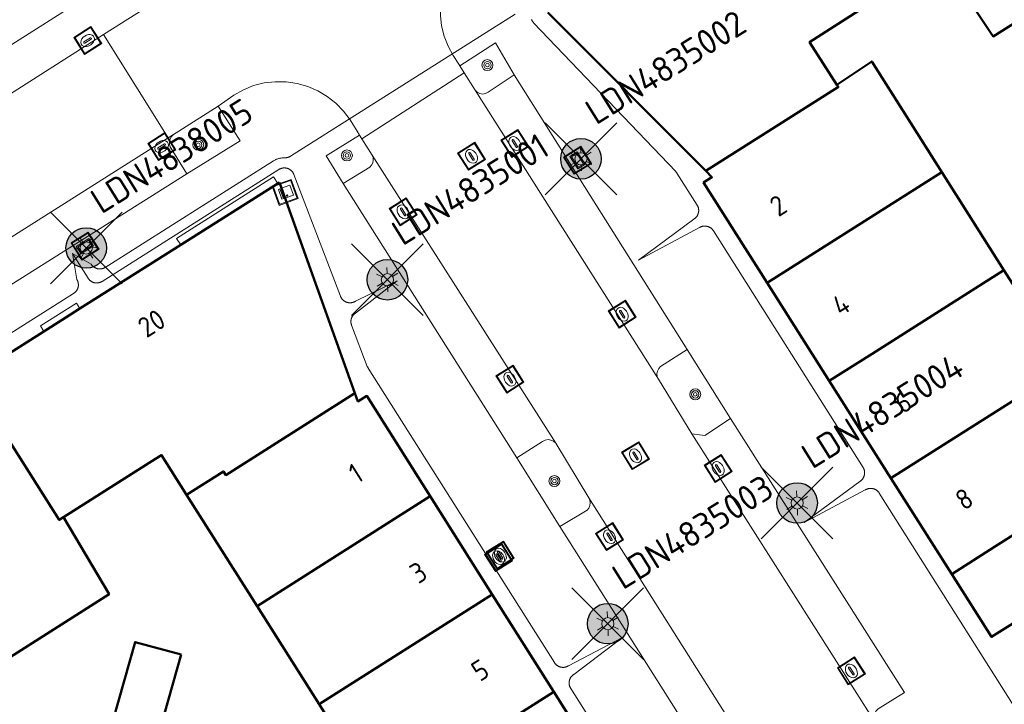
# Model space of a CAD drawing. Header units: metres. Extents: x 94279 to 96109, y 461866 to 463040.
# Tile 114 of 175: x 95233 to 95282, y 462660 to 462694. Entities that reach past the tile are written whole.
import ezdxf
from ezdxf.enums import TextEntityAlignment as Align

# ---------------------------------------------------------------- set-up
doc = ezdxf.new("R2010")
doc.units = ezdxf.units.M
doc.layers.get('0').update_dxf_attribs({"linetype": 'CONTINUOUS'})
for name, color, linetype in [('B-WE-KL-ET_LS_OV_KABEL_EIGENNET_324-G', 10, 'CONTINUOUS'), ('N-WE-ARMATUUR-PRUNUS_B_PAALTOP_4M-G', 82, 'CONTINUOUS'), ('N-WE-ARMATUUR-PRUNUS_E_OPSCHUIF_8M-G', 40, 'CONTINUOUS'), ('N-WE-LICHTMAST_VERVANGEN-G', 7, 'CONTINUOUS')]:
    doc.layers.add(name, color=color, linetype=linetype)
for name, color, linetype, lineweight in [('B_BEBOUWINGSGRENS_0', 132, 'CONTINUOUS', 50), ('B_TUSSENMUUR_0', 132, 'CONTINUOUS', 50), ('Q_BOOM_0', 251, 'CONTINUOUS', 13), ('Q_BRANDKRAAN_0', 251, 'CONTINUOUS', 13), ('Q_CAI-KAST_0', 251, 'CONTINUOUS', 13), ('Q_INSPECTIE_OF_RIOOLPUT_0', 251, 'CONTINUOUS', 13), ('Q_KOLK_0', 251, 'CONTINUOUS', 13), ('Q_LICHTMAST_0', 251, 'CONTINUOUS', 13), ('Q_STRAATNAAMBORD_0', 251, 'CONTINUOUS', 13), ('Q_WATERLEIDINGPUT_0', 251, 'CONTINUOUS', 13), ('V_WEGGRENS_0', 251, 'CONTINUOUS', 13), ('Z_GBKN_HUISNUMMER_0', 251, 'CONTINUOUS', 13)]:
    doc.layers.add(name, color=color, linetype=linetype, lineweight=lineweight)
doc.styles.add('NLCS-ISO-M500-T25', font='NLCS-ISO.ttf', dxfattribs={"height": 1.25})
doc.styles.get("Standard").update_dxf_attribs({"font": 'isocp.shx'})

# ---------------------------------------------------------------- blocks, each defined once
blk = doc.blocks.new('Q_LICHTMAST')
for points in [[(0, 0.3), (0, 0.6)], [(-0.26, 0.15), (-0.52, 0.3)], [(0.26, 0.15), (0.52, 0.3)], [(-0.26, -0.15), (-0.52, -0.3)], [(0, -0.3), (0, -0.6)], [(0.26, -0.15), (0.52, -0.3)]]:
    blk.add_lwpolyline(points)
blk.add_circle((0, 0), 0.3)
blk = doc.blocks.new('Q_KOLK')
blk.add_lwpolyline([(-0.5, 0.5), (0.5, 0.5), (0.5, -0.5), (-0.5, -0.5)], close=True)
for points in [[(-0.442, 0.464), (0.438, 0.464, -0.414214), (0.459, 0.442), (0.459, -0.437, -0.414214), (0.438, -0.459), (-0.442, -0.459, -0.414214), (-0.463, -0.437), (-0.463, 0.442, -0.414214), (-0.442, 0.464)], [(-0.345, 0.105, 0.380426), (-0.276, -0.18)], [(-0.008, 0.266, 0.240218), (-0.345, 0.105)], [(-0.194, 0.045, 0.853344), (-0.194, -0.032)], [(0.331, 0.111, 0.240191), (-0.008, 0.266)], [(0.185, -0.032, 0.849746), (0.185, 0.045)], [(0.267, -0.176, 0.380426), (0.331, 0.111)], [(-0.276, -0.18, 0.148452), (0.012, -0.257)], [(0.012, -0.257, 0.131742), (0.267, -0.176)]]:
    blk.add_lwpolyline(points, format="xyb")
for points in [[(-0.194, 0.045), (0.185, 0.045)], [(0.185, -0.032), (-0.194, -0.032)]]:
    blk.add_lwpolyline(points)
blk = doc.blocks.new('Q_WATERLEIDINGPUT')
blk.add_lwpolyline([(-0.5, 0.5), (0.5, 0.5), (0.5, -0.5), (-0.5, -0.5)], close=True)
for points in [[(-0.442, 0.464), (0.438, 0.464, -0.414214), (0.459, 0.442), (0.459, -0.437, -0.414214), (0.438, -0.459), (-0.442, -0.459, -0.414214), (-0.463, -0.437), (-0.463, 0.442), (-0.463, 0.444), (-0.463, 0.446), (-0.463, 0.448), (-0.462, 0.45), (-0.461, 0.451), (-0.46, 0.453), (-0.459, 0.455), (-0.458, 0.456), (-0.457, 0.457), (-0.456, 0.459), (-0.454, 0.46), (-0.453, 0.461), (-0.451, 0.462), (-0.449, 0.462), (-0.447, 0.463), (-0.446, 0.463), (-0.444, 0.464), (-0.442, 0.464)], [(-0.345, 0.105, 0.380426), (-0.276, -0.18)], [(-0.008, 0.266, 0.240218), (-0.345, 0.105)], [(-0.194, 0.045, 0.853344), (-0.194, -0.032)], [(0.331, 0.111, 0.240191), (-0.008, 0.266)], [(0.185, -0.032, 0.849746), (0.185, 0.045)], [(0.267, -0.176, 0.380426), (0.331, 0.111)], [(-0.276, -0.18, 0.148452), (0.012, -0.257)], [(0.012, -0.257, 0.131742), (0.267, -0.176)]]:
    blk.add_lwpolyline(points, format="xyb")
for points in [[(-0.194, 0.045), (0.185, 0.045)], [(0.185, -0.032), (-0.194, -0.032)]]:
    blk.add_lwpolyline(points)
blk = doc.blocks.new('Q_BRANDKRAAN')
blk.add_lwpolyline([(-0.5, 0.5), (0.5, 0.5), (0.5, -0.5), (-0.5, -0.5)], close=True)
for points in [[(-0.442, 0.464), (0.438, 0.464, -0.414214), (0.459, 0.442), (0.459, -0.437, -0.414214), (0.438, -0.459), (-0.442, -0.459, -0.414214), (-0.463, -0.437), (-0.463, 0.442), (-0.463, 0.444), (-0.463, 0.446), (-0.463, 0.448), (-0.462, 0.45), (-0.461, 0.451), (-0.46, 0.453), (-0.459, 0.455), (-0.458, 0.456), (-0.457, 0.457), (-0.456, 0.459), (-0.454, 0.46), (-0.453, 0.461), (-0.451, 0.462), (-0.449, 0.462), (-0.447, 0.463), (-0.446, 0.463), (-0.444, 0.464), (-0.442, 0.464)], [(-0.345, 0.105, 0.380426), (-0.276, -0.18)], [(-0.008, 0.266, 0.240218), (-0.345, 0.105)], [(-0.194, 0.045, 0.853344), (-0.194, -0.032)], [(0.331, 0.111, 0.240191), (-0.008, 0.266)], [(0.185, -0.032, 0.849746), (0.185, 0.045)], [(0.267, -0.176, 0.380426), (0.331, 0.111)], [(-0.276, -0.18, 0.148452), (0.012, -0.257)], [(0.012, -0.257, 0.131742), (0.267, -0.176)]]:
    blk.add_lwpolyline(points, format="xyb")
for points in [[(-0.194, 0.045), (0.185, 0.045)], [(0.185, -0.032), (-0.194, -0.032)]]:
    blk.add_lwpolyline(points)
blk = doc.blocks.new('Q_INSPECTIE_OF_RIOOLPUT')
blk.add_lwpolyline([(-0.5, 0.5), (0.5, 0.5), (0.5, -0.5), (-0.5, -0.5)], close=True)
for points in [[(-0.442, 0.464), (0.438, 0.464, -0.414214), (0.459, 0.442), (0.459, -0.437, -0.414214), (0.438, -0.459), (-0.442, -0.459, -0.414214), (-0.463, -0.437), (-0.463, 0.442), (-0.463, 0.444), (-0.463, 0.446), (-0.463, 0.448), (-0.462, 0.45), (-0.461, 0.451), (-0.46, 0.453), (-0.459, 0.455), (-0.458, 0.456), (-0.457, 0.457), (-0.456, 0.459), (-0.454, 0.46), (-0.453, 0.461), (-0.451, 0.462), (-0.449, 0.462), (-0.447, 0.463), (-0.446, 0.463), (-0.444, 0.464), (-0.442, 0.464)], [(-0.345, 0.105, 0.380426), (-0.276, -0.18)], [(-0.008, 0.266, 0.240218), (-0.345, 0.105)], [(-0.194, 0.045, 0.853344), (-0.194, -0.032)], [(0.331, 0.111, 0.240191), (-0.008, 0.266)], [(0.185, -0.032, 0.849746), (0.185, 0.045)], [(0.267, -0.176, 0.380426), (0.331, 0.111)], [(-0.276, -0.18, 0.148452), (0.012, -0.257)], [(0.012, -0.257, 0.131742), (0.267, -0.176)]]:
    blk.add_lwpolyline(points, format="xyb")
for points in [[(-0.194, 0.045), (0.185, 0.045)], [(0.185, -0.032), (-0.194, -0.032)]]:
    blk.add_lwpolyline(points)
blk = doc.blocks.new('Q_BOOM')
for radius in [0.27, 0.18, 0.09]:
    blk.add_circle((0, 0), radius)
blk = doc.blocks.new('Q_CAI-KAST')
for points in [[(-0.5, 0.5), (0.5, 0.5), (0.5, -0.5), (-0.5, -0.5)], [(-0.262, 0.264), (0.25, 0.264), (0.25, 0.187), (-0.262, 0.187)], [(-0.262, 0.107), (0.25, 0.107), (0.25, -0.332), (-0.262, -0.332)]]:
    blk.add_lwpolyline(points, close=True)
blk.add_lwpolyline([(-0.442, 0.464), (0.438, 0.464, -0.414214), (0.459, 0.442), (0.459, -0.437, -0.414214), (0.438, -0.459), (-0.442, -0.459, -0.414214), (-0.463, -0.437), (-0.463, 0.442), (-0.463, 0.444), (-0.463, 0.446), (-0.463, 0.448), (-0.462, 0.45), (-0.461, 0.451), (-0.46, 0.453), (-0.459, 0.455), (-0.458, 0.456), (-0.457, 0.457), (-0.456, 0.459), (-0.454, 0.46), (-0.453, 0.461), (-0.451, 0.462), (-0.449, 0.462), (-0.447, 0.463), (-0.446, 0.463), (-0.444, 0.464), (-0.442, 0.464)], format="xyb")
blk.add_circle((-0.177, -0.034), 0.0354)
blk = doc.blocks.new('Q_STRAATNAAMBORD')
for points in [[(-0.5, 0.5), (0.5, 0.5), (0.5, -0.5), (-0.5, -0.5)], [(-0.369, 0.22), (0.358, 0.22), (0.358, -0.214), (-0.369, -0.214)]]:
    blk.add_lwpolyline(points, close=True)
for points in [[(-0.442, 0.464), (0.438, 0.464, -0.414214), (0.459, 0.442), (0.459, -0.437, -0.414214), (0.438, -0.459), (-0.442, -0.459, -0.414214), (-0.463, -0.437), (-0.463, 0.442), (-0.463, 0.444), (-0.463, 0.446), (-0.463, 0.448), (-0.462, 0.45), (-0.461, 0.451), (-0.46, 0.453), (-0.459, 0.455), (-0.458, 0.456), (-0.457, 0.457), (-0.456, 0.459), (-0.454, 0.46), (-0.453, 0.461), (-0.451, 0.462), (-0.449, 0.462), (-0.447, 0.463), (-0.446, 0.463), (-0.444, 0.464), (-0.442, 0.464)], [(-0.287, 0.16), (0.281, 0.16, -0.414214), (0.303, 0.139), (0.303, -0.134, -0.414214), (0.281, -0.156), (-0.287, -0.156, -0.414214), (-0.308, -0.134), (-0.308, 0.139), (-0.308, 0.14), (-0.308, 0.142), (-0.307, 0.144), (-0.307, 0.146), (-0.306, 0.148), (-0.305, 0.149), (-0.304, 0.151), (-0.303, 0.152), (-0.302, 0.154), (-0.3, 0.155), (-0.299, 0.156), (-0.297, 0.157), (-0.296, 0.158), (-0.294, 0.159), (-0.292, 0.159), (-0.29, 0.16), (-0.288, 0.16), (-0.287, 0.16)]]:
    blk.add_lwpolyline(points, format="xyb")
blk = doc.blocks.new('LM')
at = {"linetype": 'ByBlock'}
h = blk.add_hatch(color=256, dxfattribs=at)
h.dxf.hatch_style = 1
edge = h.paths.add_edge_path()
edge.add_arc((0, 0), 1, 0, 360)
blk.add_circle((0, 0), 1, dxfattribs=at)
blk = doc.blocks.new('ACMAP_ANN_TEMPLATE_LM')
at = {"color": 0, "style": 'NLCS-ISO-M500-T25'}
blk.add_attdef('LM-NUMMER', (1.5, 1), '', height=1.25, dxfattribs=at)

msp = doc.modelspace()

# ---------------------------------------------------------------- linework, layer by layer
at = {"layer": 'B-WE-KL-ET_LS_OV_KABEL_EIGENNET_324-G', "linetype": 'Continuous', "lineweight": 0}
for points in [[(95216.901, 462668.392), (95235.874, 462680.393), (95235.889, 462680.403), (95235.903, 462680.413), (95235.917, 462680.424), (95235.931, 462680.435), (95235.944, 462680.446), (95235.956, 462680.458), (95235.969, 462680.471), (95235.981, 462680.484), (95235.992, 462680.497), (95236.003, 462680.51), (95236.013, 462680.524), (95236.023, 462680.539), (95236.033, 462680.553), (95236.042, 462680.568), (95236.05, 462680.584), (95236.058, 462680.599), (95236.065, 462680.615), (95236.072, 462680.631), (95236.078, 462680.648), (95236.084, 462680.664), (95236.089, 462680.681), (95236.093, 462680.698), (95236.097, 462680.715), (95236.1, 462680.732), (95236.103, 462680.749), (95236.105, 462680.766), (95236.106, 462680.784), (95236.107, 462680.801), (95236.107, 462680.819), (95236.107, 462680.836), (95236.106, 462680.854), (95236.104, 462680.871), (95236.102, 462680.888), (95236.099, 462680.906), (95236.096, 462680.923), (95236.092, 462680.94), (95236.087, 462680.956), (95236.082, 462680.973), (95236.076, 462680.99), (95236.07, 462681.006), (95236.063, 462681.022), (95236.055, 462681.038), (95236.047, 462681.053), (95236.039, 462681.068), (95236.03, 462681.083), (95235.811, 462682.365), (95236.741, 462681.829), (95236.751, 462681.815), (95236.761, 462681.8), (95236.771, 462681.786), (95236.783, 462681.773), (95236.794, 462681.76), (95236.806, 462681.747), (95236.818, 462681.735), (95236.831, 462681.723), (95236.844, 462681.712), (95236.858, 462681.701), (95236.872, 462681.69), (95236.886, 462681.68), (95236.901, 462681.671), (95236.916, 462681.662), (95236.931, 462681.654), (95236.947, 462681.646), (95236.963, 462681.639), (95236.979, 462681.632), (95236.995, 462681.626), (95237.012, 462681.62), (95237.029, 462681.615), (95237.045, 462681.611), (95237.063, 462681.607), (95237.08, 462681.604), (95237.097, 462681.601), (95237.114, 462681.599), (95237.132, 462681.597), (95237.149, 462681.597), (95237.167, 462681.596), (95237.184, 462681.597), (95237.201, 462681.598), (95237.219, 462681.599), (95237.236, 462681.602), (95237.253, 462681.605), (95237.27, 462681.608), (95237.287, 462681.612), (95237.304, 462681.617), (95237.321, 462681.622), (95237.337, 462681.628), (95237.354, 462681.634), (95237.37, 462681.641), (95237.385, 462681.648), (95237.401, 462681.656), (95237.416, 462681.665), (95237.431, 462681.674), (95245.727, 462686.921), (95245.756, 462686.939), (95245.786, 462686.956), (95245.817, 462686.972), (95245.848, 462686.987), (95245.88, 462687), (95245.912, 462687.013), (95245.944, 462687.025), (95245.977, 462687.035), (95246.01, 462687.044), (95246.044, 462687.052), (95246.077, 462687.059), (95246.111, 462687.065), (95246.146, 462687.069), (95246.18, 462687.073), (95246.214, 462687.075), (95246.249, 462687.076), (95246.283, 462687.076), (95246.3, 462687.076), (95246.317, 462687.076), (95246.335, 462687.078), (95246.352, 462687.079), (95246.369, 462687.082), (95246.386, 462687.084), (95246.403, 462687.088), (95246.42, 462687.092), (95246.436, 462687.097), (95246.453, 462687.102), (95246.469, 462687.107), (95246.485, 462687.114), (95246.501, 462687.121), (95246.516, 462687.128), (95246.531, 462687.136), (95246.546, 462687.144), (95246.561, 462687.153), (95257.636, 462694.159)], [(95258.446, 462693.89), (95258.452, 462693.874), (95258.46, 462693.858), (95258.467, 462693.843), (95258.476, 462693.828), (95258.485, 462693.813), (95258.494, 462693.798), (95258.504, 462693.784), (95258.514, 462693.77), (95258.525, 462693.757), (95258.536, 462693.743), (95258.548, 462693.731), (95265.55, 462686.399), (95265.561, 462686.387), (95265.572, 462686.375), (95265.582, 462686.362), (95265.592, 462686.348), (95265.602, 462686.335), (95265.611, 462686.321), (95266.607, 462684.746), (95266.616, 462684.731), (95266.625, 462684.716), (95266.633, 462684.701), (95266.64, 462684.685), (95266.647, 462684.669), (95266.653, 462684.652), (95266.659, 462684.636), (95266.664, 462684.619), (95266.669, 462684.602), (95266.673, 462684.586), (95266.676, 462684.568), (95266.679, 462684.551), (95266.681, 462684.534), (95266.683, 462684.516), (95266.684, 462684.499), (95266.685, 462684.482), (95266.684, 462684.464), (95266.683, 462684.447), (95266.682, 462684.429), (95266.68, 462684.412), (95266.677, 462684.395), (95266.674, 462684.378), (95266.67, 462684.361), (95266.666, 462684.344), (95266.661, 462684.327), (95266.655, 462684.31), (95266.649, 462684.294), (95266.642, 462684.278), (95266.635, 462684.262), (95266.627, 462684.247), (95266.619, 462684.231), (95266.61, 462684.216), (95266.601, 462684.202), (95266.591, 462684.187), (95266.58, 462684.173), (95266.569, 462684.16), (95266.558, 462684.146), (95266.546, 462684.134), (95266.534, 462684.121), (95266.521, 462684.109), (95266.508, 462684.098), (95266.495, 462684.087), (95266.481, 462684.076), (95266.466, 462684.066), (95266.452, 462684.056), (95263.712, 462682.028), (95266.719, 462683.634), (95266.734, 462683.643), (95266.749, 462683.651), (95266.765, 462683.659), (95266.781, 462683.667), (95266.797, 462683.674), (95266.813, 462683.68), (95266.829, 462683.686), (95266.846, 462683.691), (95266.863, 462683.696), (95266.88, 462683.7), (95266.897, 462683.703), (95266.914, 462683.706), (95266.931, 462683.708), (95266.949, 462683.71), (95266.966, 462683.711), (95266.984, 462683.711), (95267.001, 462683.711), (95267.019, 462683.71), (95267.036, 462683.709), (95267.053, 462683.707), (95267.07, 462683.704), (95267.088, 462683.701), (95267.105, 462683.697), (95267.122, 462683.693), (95267.138, 462683.688), (95267.155, 462683.682), (95267.171, 462683.676), (95267.187, 462683.669), (95267.203, 462683.662), (95267.219, 462683.654), (95267.234, 462683.646), (95267.249, 462683.637), (95267.264, 462683.627), (95267.278, 462683.617), (95267.292, 462683.607), (95267.306, 462683.596), (95267.319, 462683.585), (95267.332, 462683.573), (95267.344, 462683.56), (95267.356, 462683.548), (95267.368, 462683.535), (95267.379, 462683.521), (95267.389, 462683.507), (95267.399, 462683.493), (95267.409, 462683.478), (95274.785, 462671.817), (95274.794, 462671.802), (95274.803, 462671.787), (95274.811, 462671.771), (95274.818, 462671.755), (95274.825, 462671.739), (95274.832, 462671.723), (95274.837, 462671.706), (95274.843, 462671.69), (95274.847, 462671.673), (95274.851, 462671.656), (95274.855, 462671.639), (95274.858, 462671.622), (95274.86, 462671.604), (95274.861, 462671.587), (95274.862, 462671.569), (95274.863, 462671.552), (95274.863, 462671.535), (95274.862, 462671.517), (95274.86, 462671.5), (95274.858, 462671.482), (95274.856, 462671.465), (95274.852, 462671.448), (95274.849, 462671.431), (95274.844, 462671.414), (95274.839, 462671.397), (95274.833, 462671.381), (95274.827, 462671.364), (95274.821, 462671.348), (95274.813, 462671.332), (95274.805, 462671.317), (95274.797, 462671.302), (95274.788, 462671.287), (95274.779, 462671.272), (95274.769, 462671.258), (95274.758, 462671.244), (95274.747, 462671.23), (95274.736, 462671.217), (95274.724, 462671.204), (95274.712, 462671.191), (95274.699, 462671.179), (95274.686, 462671.168), (95274.673, 462671.157), (95274.659, 462671.146), (95274.644, 462671.136), (95274.63, 462671.127), (95271.89, 462669.098), (95274.898, 462670.704), (95274.912, 462670.713), (95274.928, 462670.722), (95274.943, 462670.73), (95274.959, 462670.737), (95274.975, 462670.744), (95274.991, 462670.751), (95275.008, 462670.756), (95275.024, 462670.762), (95275.041, 462670.766), (95275.058, 462670.77), (95275.075, 462670.774), (95275.092, 462670.776), (95275.11, 462670.779), (95275.127, 462670.78), (95275.145, 462670.781), (95275.162, 462670.782), (95275.179, 462670.781), (95275.197, 462670.781), (95275.214, 462670.779), (95275.232, 462670.777), (95275.249, 462670.775), (95275.266, 462670.771), (95275.283, 462670.767), (95275.3, 462670.763), (95275.317, 462670.758), (95275.333, 462670.752), (95275.349, 462670.746), (95275.366, 462670.74), (95275.381, 462670.732), (95275.397, 462670.724), (95275.412, 462670.716), (95275.427, 462670.707), (95275.442, 462670.698), (95275.456, 462670.688), (95275.47, 462670.677), (95275.484, 462670.666), (95275.497, 462670.655), (95275.51, 462670.643), (95275.522, 462670.631), (95275.534, 462670.618), (95275.546, 462670.605), (95275.557, 462670.592), (95275.568, 462670.578), (95275.578, 462670.564), (95275.587, 462670.549), (95284.472, 462656.502)], [(95266.87, 462650.658), (95260.376, 462660.926), (95260.367, 462660.941), (95260.358, 462660.956), (95260.35, 462660.972), (95260.343, 462660.987), (95260.336, 462661.003), (95260.329, 462661.02), (95260.324, 462661.036), (95260.318, 462661.053), (95260.314, 462661.07), (95260.31, 462661.087), (95260.306, 462661.104), (95260.303, 462661.121), (95260.301, 462661.138), (95260.3, 462661.156), (95260.299, 462661.173), (95260.298, 462661.19), (95260.298, 462661.208), (95260.299, 462661.225), (95260.301, 462661.243), (95260.303, 462661.26), (95260.305, 462661.277), (95260.309, 462661.294), (95260.312, 462661.311), (95260.317, 462661.328), (95260.322, 462661.345), (95260.327, 462661.362), (95260.334, 462661.378), (95260.34, 462661.394), (95260.348, 462661.41), (95260.355, 462661.425), (95260.364, 462661.441), (95260.373, 462661.456), (95260.382, 462661.47), (95260.392, 462661.485), (95260.402, 462661.499), (95260.413, 462661.512), (95260.425, 462661.526), (95260.437, 462661.539), (95260.449, 462661.551), (95260.462, 462661.563), (95260.475, 462661.574), (95260.488, 462661.585), (95260.502, 462661.596), (95260.516, 462661.606), (95260.531, 462661.616), (95262.933, 462663.431), (95260.264, 462662.038), (95260.249, 462662.029), (95260.234, 462662.021), (95260.218, 462662.013), (95260.202, 462662.005), (95260.186, 462661.998), (95260.17, 462661.992), (95260.154, 462661.986), (95260.137, 462661.981), (95260.12, 462661.976), (95260.103, 462661.972), (95260.086, 462661.969), (95260.069, 462661.966), (95260.051, 462661.964), (95260.034, 462661.962), (95260.017, 462661.961), (95259.999, 462661.961), (95259.982, 462661.961), (95259.964, 462661.962), (95259.947, 462661.963), (95259.93, 462661.965), (95259.912, 462661.968), (95259.895, 462661.971), (95259.878, 462661.975), (95259.861, 462661.98), (95259.845, 462661.985), (95259.828, 462661.99), (95259.812, 462661.996), (95259.796, 462662.003), (95259.78, 462662.01), (95259.764, 462662.018), (95259.749, 462662.027), (95259.734, 462662.035), (95259.719, 462662.045), (95259.705, 462662.055), (95259.691, 462662.065), (95259.677, 462662.076), (95259.664, 462662.088), (95259.651, 462662.099), (95259.639, 462662.112), (95259.627, 462662.124), (95259.615, 462662.137), (95259.604, 462662.151), (95259.593, 462662.165), (95259.583, 462662.179), (95259.574, 462662.194), (95250.393, 462676.708), (95250.385, 462676.722), (95250.377, 462676.737), (95250.369, 462676.751), (95250.362, 462676.766), (95250.355, 462676.781), (95250.349, 462676.797), (95249.574, 462678.822), (95249.568, 462678.838), (95249.563, 462678.854), (95249.558, 462678.871), (95249.554, 462678.887), (95249.55, 462678.904), (95249.547, 462678.921), (95249.545, 462678.938), (95249.543, 462678.955), (95249.541, 462678.972), (95249.541, 462678.989), (95249.541, 462679.007), (95249.541, 462679.024), (95249.542, 462679.041), (95249.544, 462679.058), (95249.546, 462679.075), (95249.549, 462679.092), (95249.552, 462679.109), (95249.556, 462679.125), (95249.561, 462679.142), (95249.566, 462679.158), (95249.572, 462679.174), (95249.578, 462679.19), (95249.585, 462679.206), (95249.592, 462679.222), (95249.6, 462679.237), (95249.608, 462679.252), (95249.617, 462679.267), (95249.627, 462679.281), (95249.636, 462679.295), (95249.647, 462679.309), (95249.658, 462679.322), (95249.669, 462679.335), (95249.681, 462679.348), (95249.693, 462679.36), (95249.705, 462679.371), (95249.718, 462679.383), (95249.731, 462679.394), (95249.745, 462679.404), (95249.759, 462679.414), (95249.773, 462679.423), (95251.814, 462681.01), (95249.761, 462680.007), (95249.746, 462679.998), (95249.731, 462679.989), (95249.716, 462679.982), (95249.7, 462679.974), (95249.684, 462679.967), (95249.668, 462679.961), (95249.651, 462679.955), (95249.635, 462679.95), (95249.618, 462679.945), (95249.601, 462679.941), (95249.584, 462679.938), (95249.567, 462679.935), (95249.55, 462679.933), (95249.533, 462679.931), (95249.515, 462679.93), (95249.498, 462679.93), (95249.481, 462679.93), (95249.463, 462679.93), (95249.446, 462679.932), (95249.429, 462679.934), (95249.412, 462679.936), (95249.395, 462679.939), (95249.378, 462679.943), (95249.361, 462679.947), (95249.344, 462679.952), (95249.328, 462679.958), (95249.312, 462679.964), (95249.296, 462679.97), (95249.28, 462679.978), (95249.264, 462679.985), (95249.249, 462679.994), (95249.234, 462680.002), (95249.219, 462680.012), (95249.205, 462680.021), (95249.191, 462680.032), (95249.177, 462680.042), (95249.164, 462680.054), (95249.151, 462680.065), (95249.139, 462680.077), (95249.127, 462680.09), (95249.115, 462680.103), (95249.104, 462680.116), (95249.094, 462680.13), (95249.083, 462680.144), (95249.074, 462680.158), (95249.065, 462680.173), (95249.056, 462680.188), (95249.048, 462680.203), (95249.04, 462680.219), (95249.033, 462680.235), (95249.027, 462680.251), (95246.728, 462686.255), (95246.722, 462686.271), (95246.715, 462686.287), (95246.707, 462686.303), (95246.699, 462686.318), (95246.69, 462686.333), (95246.681, 462686.348), (95246.672, 462686.362), (95246.661, 462686.376), (95246.651, 462686.39), (95246.64, 462686.403), (95246.628, 462686.416), (95246.616, 462686.429), (95246.604, 462686.441), (95246.591, 462686.452), (95246.578, 462686.463), (95246.564, 462686.474), (95246.55, 462686.484), (95246.536, 462686.494), (95246.521, 462686.503), (95246.506, 462686.512), (95246.491, 462686.52), (95246.475, 462686.528), (95246.459, 462686.535), (95246.443, 462686.542), (95246.427, 462686.548), (95246.411, 462686.553), (95246.394, 462686.558), (95246.377, 462686.563), (95246.36, 462686.566), (95246.343, 462686.569), (95246.326, 462686.572), (95246.309, 462686.574), (95246.292, 462686.575), (95246.274, 462686.576), (95246.257, 462686.576), (95246.24, 462686.576), (95246.222, 462686.575), (95246.205, 462686.573), (95246.188, 462686.571), (95246.171, 462686.568), (95246.154, 462686.564), (95246.137, 462686.56), (95246.12, 462686.556), (95246.104, 462686.551), (95246.087, 462686.545), (95246.071, 462686.539), (95246.055, 462686.532), (95246.039, 462686.524), (95246.024, 462686.516), (95246.009, 462686.508), (95245.994, 462686.499), (95237.276, 462680.984), (95237.261, 462680.975), (95237.246, 462680.966), (95237.23, 462680.958), (95237.214, 462680.951), (95237.198, 462680.944), (95237.182, 462680.938), (95237.166, 462680.932), (95237.149, 462680.927), (95237.132, 462680.922), (95237.115, 462680.918), (95237.098, 462680.915), (95237.081, 462680.912), (95237.063, 462680.91), (95237.046, 462680.908), (95237.029, 462680.907), (95237.011, 462680.907), (95236.994, 462680.907), (95236.976, 462680.908), (95236.959, 462680.909), (95236.942, 462680.911), (95236.924, 462680.914), (95236.907, 462680.917), (95236.89, 462680.921), (95236.873, 462680.925), (95236.857, 462680.93), (95236.84, 462680.936), (95236.824, 462680.942), (95236.808, 462680.949), (95236.792, 462680.956), (95236.776, 462680.964), (95236.761, 462680.972), (95236.746, 462680.981), (95236.731, 462680.991), (95236.717, 462681), (95236.703, 462681.011), (95236.689, 462681.022), (95236.676, 462681.033), (95236.663, 462681.045), (95236.651, 462681.057), (95236.639, 462681.07), (95236.627, 462681.083), (95236.616, 462681.097), (95236.606, 462681.11), (95236.596, 462681.125), (95236.586, 462681.139), (95235.811, 462682.365)]]:
    msp.add_lwpolyline(points, dxfattribs=at)
at = {"layer": 'B_BEBOUWINGSGRENS_0'}
for p, q in [((95259.249, 462694.238), (95267.033, 462686.426)), ((95281.73, 462681.536), (95278.672, 462686.365)), ((95245.931, 462685.811), (95241.149, 462682.786)), ((95246.015, 462685.864), (95245.931, 462685.811)), ((95249.739, 462675.473), (95246.015, 462685.864)), ((95241.149, 462682.786), (95236.18, 462679.643)), ((95284.769, 462676.737), (95281.73, 462681.536)), ((95270.059, 462680.909), (95273.119, 462676.084)), ((95234.404, 462678.519), (95231.407, 462676.623)), ((95273.119, 462676.084), (95276.162, 462671.285)), ((95276.162, 462671.285), (95279.158, 462666.558)), ((95241.442, 462670.468), (95244.912, 462664.982)), ((95256.506, 462665.56), (95253.453, 462670.391)), ((95259.541, 462660.759), (95256.506, 462665.56)), ((95244.912, 462664.982), (95247.968, 462660.152)), ((95240.079, 462658.728), (95241.17, 462662.6)), ((95260.754, 462658.84), (95259.541, 462660.759)), ((95247.968, 462660.152), (95251.004, 462655.352))]:
    msp.add_line(p, q, dxfattribs=at)
for points in [[(95278.612, 462696.933), (95281.204, 462693.06), (95286.757, 462696.57), (95285.388, 462698.736)], [(95273.501, 462690.673), (95272.149, 462692.776), (95278.612, 462696.933)], [(95278.672, 462686.365), (95275.215, 462691.824), (95273.501, 462690.673)], [(95267.033, 462686.426), (95267.339, 462686.119), (95266.926, 462685.851), (95270.059, 462680.909)], [(95236.18, 462679.643), (95235.485, 462679.203), (95234.404, 462678.519)], [(95253.453, 462670.391), (95250.326, 462675.337), (95249.884, 462675.068), (95249.739, 462675.473)], [(95235.373, 462669.363), (95239.901, 462672.231), (95240.205, 462672.424), (95241.442, 462670.468)], [(95232.193, 462662.114), (95237.618, 462665.561), (95235.373, 462669.363)], [(95279.158, 462666.558), (95281.12, 462663.464), (95282.299, 462664.2), (95283.57, 462662.193)], [(95241.17, 462662.6), (95238.9, 462663.21), (95237.817, 462659.37), (95240.079, 462658.728)]]:
    msp.add_lwpolyline(points, dxfattribs=at)
at = {"layer": 'B_TUSSENMUUR_0'}
for p, q in [((95278.672, 462686.365), (95270.059, 462680.909)), ((95276.162, 462671.285), (95284.769, 462676.737)), ((95244.912, 462664.982), (95253.453, 462670.391)), ((95247.968, 462660.152), (95256.506, 462665.56)), ((95251.004, 462655.352), (95259.541, 462660.759))]:
    msp.add_line(p, q, dxfattribs=at)
for points in [[(95267.033, 462686.426), (95273.57, 462690.566), (95273.501, 462690.673)], [(95273.119, 462676.084), (95275.23, 462677.42), (95281.73, 462681.536)], [(95235.373, 462669.363), (95235.162, 462669.23), (95230.745, 462676.204)], [(95249.739, 462675.473), (95243.368, 462671.438), (95243.255, 462671.617), (95241.442, 462670.468)], [(95287.761, 462672.012), (95281.269, 462667.896), (95279.158, 462666.558)]]:
    msp.add_lwpolyline(points, dxfattribs=at)
at = {"layer": 'N-WE-LICHTMAST_VERVANGEN-G', "flags": 128}
for points in [[(95259.113, 462685.258), (95262.649, 462688.794)], [(95262.649, 462685.258), (95259.113, 462688.794)], [(95234.727, 462680.864), (95238.263, 462684.4)], [(95238.263, 462680.864), (95234.727, 462684.4)], [(95249.572, 462679.297), (95253.108, 462682.833)], [(95253.108, 462679.297), (95249.572, 462682.833)], [(95269.768, 462668.294), (95273.304, 462671.83)], [(95273.304, 462668.294), (95269.768, 462671.83)], [(95260.435, 462662.346), (95263.971, 462665.882)], [(95263.971, 462662.346), (95260.435, 462665.882)]]:
    msp.add_lwpolyline(points, dxfattribs=at)
at = {"layer": 'V_WEGGRENS_0'}
for p, q in [((95227.842, 462689.495), (95241.155, 462697.965)), ((95242.663, 462696.528), (95237.346, 462693.153)), ((95237.346, 462693.153), (95228.493, 462687.526)), ((95240.533, 462688.054), (95237.346, 462693.153)), ((95256.675, 462692.744), (95254.903, 462691.613)), ((95257.595, 462691.16), (95256.675, 462692.744)), ((95254.903, 462691.613), (95255.131, 462691.256)), ((95250.086, 462688.008), (95255.131, 462691.256)), ((95255.131, 462691.256), (95255.667, 462690.417)), ((95266.116, 462677.625), (95257.595, 462691.16)), ((95264.7, 462676.162), (95255.667, 462690.417)), ((95226.228, 462679.001), (95240.533, 462688.054)), ((95240.796, 462688.22), (95240.533, 462688.054)), ((95249.967, 462688.199), (95248.314, 462687.171)), ((95250.086, 462688.008), (95249.967, 462688.199)), ((95250.585, 462687.206), (95250.086, 462688.008)), ((95248.314, 462687.171), (95249.157, 462685.811)), ((95250.585, 462687.206), (95259.636, 462673.011)), ((95241.459, 462686.289), (95227.632, 462677.587)), ((95257.727, 462672.29), (95249.157, 462685.811)), ((95268.259, 462674.231), (95266.116, 462677.625)), ((95264.7, 462676.162), (95266.345, 462673.472)), ((95275.37, 462659.281), (95266.345, 462673.472)), ((95261.273, 462670.321), (95259.636, 462673.011)), ((95257.727, 462672.29), (95259.835, 462668.899)), ((95261.273, 462670.321), (95270.271, 462656.099))]:
    msp.add_line(p, q, dxfattribs=at)
for points in [[(95256.034, 462697.855), (95255.755, 462697.685), (95255.338, 462697.366), (95254.965, 462696.997), (95254.643, 462696.582), (95254.377, 462696.129), (95254.172, 462695.646), (95254.031, 462695.141), (95253.956, 462694.621), (95253.949, 462694.096), (95254.009, 462693.575), (95254.136, 462693.066), (95254.328, 462692.577), (95254.581, 462692.117), (95254.856, 462691.687), (95254.903, 462691.613)], [(95255.667, 462690.417), (95255.766, 462690.312), (95255.894, 462690.243), (95256.036, 462690.218), (95256.179, 462690.239), (95256.309, 462690.303), (95257.595, 462691.16)], [(95249.967, 462688.199), (95249.849, 462688.389), (95249.504, 462688.946), (95249.179, 462689.379), (95248.8, 462689.767), (95248.374, 462690.102), (95247.908, 462690.379), (95247.41, 462690.593), (95246.889, 462690.74), (95246.352, 462690.818), (95245.811, 462690.827), (95245.272, 462690.764), (95244.747, 462690.632), (95244.243, 462690.433), (95243.769, 462690.17), (95243.333, 462689.848), (95242.991, 462689.617)], [(95242.991, 462689.617), (95241.061, 462688.386), (95240.796, 462688.22)], [(95241.459, 462686.289), (95244.081, 462687.912), (95242.991, 462689.617)], [(95240.796, 462688.22), (95240.695, 462688.127), (95240.625, 462688.009), (95240.591, 462687.876), (95240.596, 462687.739), (95240.639, 462687.609), (95241.459, 462686.289)], [(95249.157, 462685.811), (95250.469, 462686.621), (95250.558, 462686.715), (95250.618, 462686.83), (95250.643, 462686.956), (95250.632, 462687.085), (95250.585, 462687.206)], [(95245.931, 462685.811), (95245.73, 462686.13), (95240.947, 462683.105), (95241.149, 462682.786)], [(95236.18, 462679.643), (95236.011, 462679.909), (95234.235, 462678.786), (95234.404, 462678.519)], [(95266.116, 462677.625), (95264.808, 462676.791), (95264.713, 462676.689), (95264.651, 462676.565), (95264.627, 462676.428), (95264.644, 462676.289), (95264.7, 462676.162)], [(95266.345, 462673.472), (95266.994, 462673.394), (95268.259, 462674.231)], [(95268.259, 462674.231), (95276.828, 462660.727), (95275.539, 462659.912), (95275.434, 462659.816), (95275.36, 462659.695), (95275.324, 462659.558), (95275.327, 462659.416), (95275.37, 462659.281)], [(95259.636, 462673.011), (95259.529, 462673.106), (95259.4, 462673.165), (95259.259, 462673.184), (95259.118, 462673.161), (95258.99, 462673.098), (95257.727, 462672.29)], [(95259.835, 462668.899), (95261.194, 462669.702), (95261.274, 462669.809), (95261.323, 462669.933), (95261.34, 462670.065), (95261.323, 462670.197), (95261.273, 462670.321)], [(95270.271, 462656.099), (95270.183, 462656.191), (95270.07, 462656.25), (95269.945, 462656.27), (95269.819, 462656.25), (95269.706, 462656.192), (95268.391, 462655.391), (95259.835, 462668.899)]]:
    msp.add_lwpolyline(points, dxfattribs=at)

# ---------------------------------------------------------------- block references
at = {"rotation": 31.92}
for p, values in [((95260.881, 462687.026), {'LM-NUMMER': 'LDN4835002'}), ((95236.495, 462682.632), {'LM-NUMMER': 'LDN4838005'}), ((95251.34, 462681.065), {'LM-NUMMER': 'LDN4835001'}), ((95271.536, 462670.062), {'LM-NUMMER': 'LDN4835004'}), ((95262.203, 462664.114), {'LM-NUMMER': 'LDN4835003'})]:
    msp.add_blockref('ACMAP_ANN_TEMPLATE_LM', p, dxfattribs=at).add_auto_attribs(values)
at = {"layer": 'N-WE-ARMATUUR-PRUNUS_B_PAALTOP_4M-G'}
for p in [(95260.881, 462687.026), (95251.34, 462681.065), (95271.536, 462670.062), (95262.203, 462664.114)]:
    msp.add_blockref('LM', p, dxfattribs=at)
at = {"layer": 'N-WE-ARMATUUR-PRUNUS_E_OPSCHUIF_8M-G'}
msp.add_blockref('LM', (95236.495, 462682.632), dxfattribs=at)
at = {"layer": 'Q_BOOM_0'}
for p, rotation in [((95256.271, 462691.643), 32.54853705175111), ((95242.017, 462687.719), 31.75722319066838), ((95249.343, 462687.19), 31.87746319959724), ((95266.515, 462675.416), 122.2686571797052), ((95259.573, 462671.142), 121.8669658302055)]:
    msp.add_blockref('Q_BOOM', p, dxfattribs=dict(at, rotation=rotation))
at = {"layer": 'Q_BRANDKRAAN_0', "rotation": 122.2912592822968}
msp.add_blockref('Q_BRANDKRAAN', (95256.903, 462667.495), dxfattribs=at)
at = {"layer": 'Q_CAI-KAST_0', "rotation": 109.7170227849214}
msp.add_blockref('Q_CAI-KAST', (95246.302, 462685.372), dxfattribs=at)
at = {"layer": 'Q_INSPECTIE_OF_RIOOLPUT_0'}
for p, rotation in [((95255.487, 462687.154), 122.3613066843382), ((95263.568, 462672.394), 121.4467935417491)]:
    msp.add_blockref('Q_INSPECTIE_OF_RIOOLPUT', p, dxfattribs=dict(at, rotation=rotation))
at = {"layer": 'Q_KOLK_0'}
for p, rotation in [((95236.57, 462692.856), 32.44019261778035), ((95257.621, 462687.786), 122.3613066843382), ((95240.217, 462687.63), 32.3279051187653), ((95252.116, 462684.417), 122.5223534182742), ((95262.914, 462679.371), 122.3613066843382), ((95257.379, 462676.172), 122.5223534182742), ((95267.646, 462671.767), 122.4549919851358), ((95262.289, 462668.406), 122.3207908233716), ((95274.21, 462661.789), 122.4549919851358)]:
    msp.add_blockref('Q_KOLK', p, dxfattribs=dict(at, rotation=rotation))
at = {"layer": 'Q_LICHTMAST_0'}
for p, rotation in [((95260.881, 462687.026), 122.1925901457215), ((95236.495, 462682.632), 32.18419262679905), ((95251.34, 462681.065), 122.3677025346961), ((95271.536, 462670.062), 122.3972807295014), ((95262.203, 462664.114), 122.3502689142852)]:
    msp.add_blockref('Q_LICHTMAST', p, dxfattribs=dict(at, rotation=rotation))
at = {"layer": 'Q_STRAATNAAMBORD_0'}
for p, rotation in [((95260.71, 462686.957), 122.1925901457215), ((95236.435, 462682.722), 32.18419262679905)]:
    msp.add_blockref('Q_STRAATNAAMBORD', p, dxfattribs=dict(at, rotation=rotation))
at = {"layer": 'Q_WATERLEIDINGPUT_0', "rotation": 122.2912592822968}
msp.add_blockref('Q_WATERLEIDINGPUT', (95256.82, 462667.371), dxfattribs=at)

# ---------------------------------------------------------------- texts
at = {"layer": 'Z_GBKN_HUISNUMMER_0'}
for s, rotation, p in [('2', 32.4, (95270.604, 462684.719)), ('4', 32.4, (95273.7, 462679.835)), ('20', 32.3, (95239.717, 462678.921)), ('6', 32.4, (95276.752, 462675.023)), ('1', 32.3, (95249.776, 462671.528)), ('8', 32.4, (95279.772, 462670.26)), ('3', 32.3, (95252.866, 462666.64)), ('5', 32.3, (95255.91, 462661.824))]:
    msp.add_text(s, height=1, rotation=rotation, dxfattribs=at).set_placement(p, align=Align.MIDDLE)

doc.saveas('drawing.dxf')
